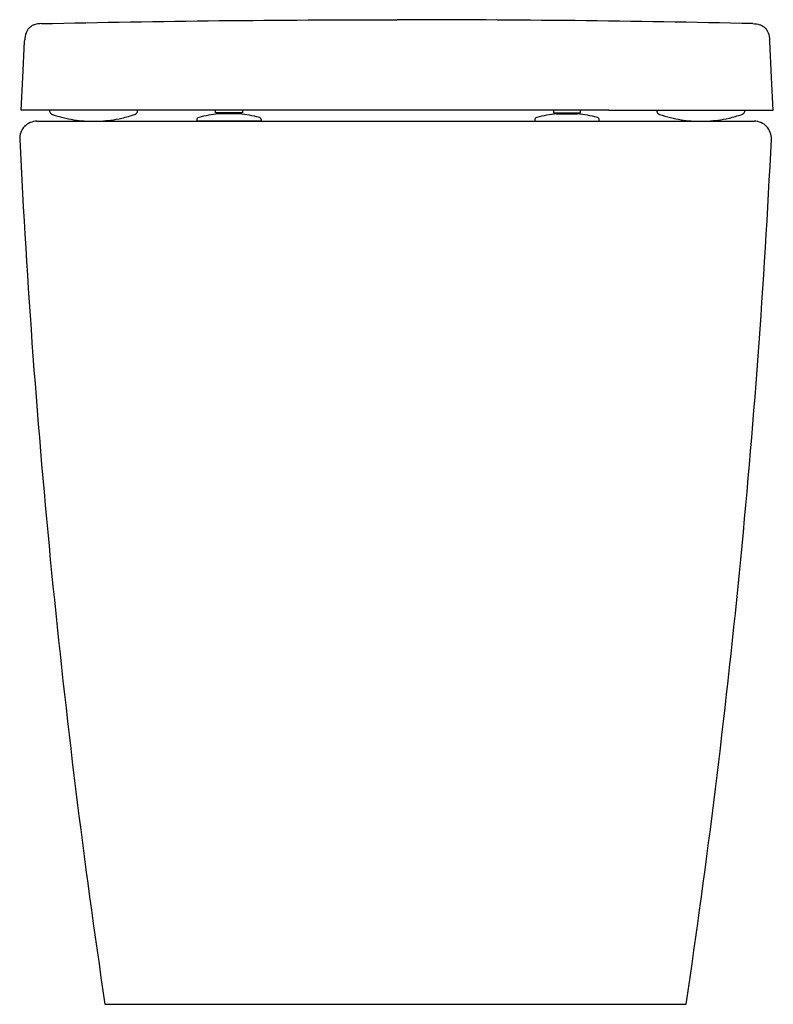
# Model space of a CAD drawing. Header units: millimetres. Extents: x 5119.591 to 5119.941, y 2482.53 to 2482.988.
import ezdxf

# ---------------------------------------------------------------- set-up
doc = ezdxf.new("R2010")
doc.units = ezdxf.units.MM
doc.layers.add('SANINDUSA', color=3, linetype='Continuous')

msp = doc.modelspace()

# ---------------------------------------------------------------- linework, layer by layer
at = {"layer": 'SANINDUSA'}
for p, q in [((5119.864950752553, 2482.945633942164), (5119.66824754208, 2482.945633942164)), ((5119.682203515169, 2482.944449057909), (5119.682203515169, 2482.945633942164)), ((5119.693313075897, 2482.943954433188), (5119.68368864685, 2482.943954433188)), ((5119.693200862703, 2482.943959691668), (5119.683800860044, 2482.943959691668)), ((5119.684605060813, 2482.94444907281), (5119.684605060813, 2482.943959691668)), ((5119.691283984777, 2482.94444907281), (5119.685703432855, 2482.94444907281)), ((5119.692401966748, 2482.943959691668), (5119.692401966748, 2482.94444907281)), ((5119.694803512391, 2482.945633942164), (5119.694803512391, 2482.944449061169)), ((5119.83919820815, 2482.945633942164), (5119.83919820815, 2482.944449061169)), ((5119.840688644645, 2482.943954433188), (5119.850313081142, 2482.943954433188)), ((5119.850200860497, 2482.943959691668), (5119.840800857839, 2482.943959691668)), ((5119.841599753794, 2482.94444907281), (5119.841599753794, 2482.943959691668)), ((5119.842717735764, 2482.94444907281), (5119.848298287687, 2482.94444907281)), ((5119.849396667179, 2482.943959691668), (5119.849396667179, 2482.94444907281)), ((5119.851798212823, 2482.944449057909), (5119.851798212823, 2482.945633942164)), ((5119.926638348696, 2482.943604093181), (5119.926647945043, 2482.943604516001)), ((5119.599232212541, 2482.94049839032), (5119.932465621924, 2482.94049839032)), ((5119.673500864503, 2482.941010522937), (5119.673500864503, 2482.94049839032)), ((5119.703500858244, 2482.94049839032), (5119.673500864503, 2482.94049839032)), ((5119.703500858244, 2482.94049839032), (5119.703500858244, 2482.941010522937)), ((5119.830500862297, 2482.941010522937), (5119.830500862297, 2482.94049839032)), ((5119.830500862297, 2482.94049839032), (5119.86050086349, 2482.94049839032)), ((5119.86050086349, 2482.94049839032), (5119.86050086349, 2482.941010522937)), ((5119.630848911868, 2482.530498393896), (5119.900848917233, 2482.53049839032))]:
    msp.add_line(p, q, dxfattribs=at)
at = {"layer": 'SANINDUSA', "flags": 128}
for points in [[(5119.591849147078, 2482.945633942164), (5119.592642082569, 2482.960763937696), (5119.593517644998, 2482.977470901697)], [(5119.941349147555, 2482.945633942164), (5119.940556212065, 2482.960763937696), (5119.939680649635, 2482.977470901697)]]:
    msp.add_lwpolyline(points, dxfattribs=at)
at = {"layer": 'SANINDUSA'}
for centre, radius, start, end in [((5119.688500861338, 2482.892720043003), 0.05145988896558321, 95.36579378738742, 105.8935193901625), ((5119.683800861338, 2482.942759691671), 0.00119999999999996, 90, 95.36579378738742), ((5119.693200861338, 2482.942759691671), 0.001199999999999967, 84.63420621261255, 90), ((5119.688500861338, 2482.892720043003), 0.05145988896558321, 74.10648060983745, 84.63420621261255), ((5119.845500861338, 2482.892720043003), 0.05145988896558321, 95.36579378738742, 105.8935193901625), ((5119.840800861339, 2482.942759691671), 0.001199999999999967, 90, 95.36579378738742), ((5119.850200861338, 2482.942759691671), 0.001199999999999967, 84.63420621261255, 90), ((5119.845500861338, 2482.892720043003), 0.05145988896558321, 74.10648060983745, 84.63420621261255), ((5119.599232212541, 2482.93249839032), 0.008000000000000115, 90, 182.7403994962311), ((5119.674750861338, 2482.941010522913), 0.001250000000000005, 105.8935193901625, 180), ((5119.702250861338, 2482.941010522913), 0.00125, 0, 74.10648060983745), ((5119.831750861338, 2482.941010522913), 0.00125, 105.8935193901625, 180), ((5119.859250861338, 2482.941010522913), 0.00125, 0, 74.10648060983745), ((5119.932465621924, 2482.93249839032), 0.008000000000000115, 357.2596005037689, 90), ((5123.665431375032, 2483.131151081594), 4.079048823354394, 182.7968299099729, 188.4677745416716), ((5115.867769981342, 2483.131002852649), 4.077539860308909, 351.5311745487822, 357.2042195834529)]:
    msp.add_arc(centre, radius, start, end, dxfattribs=at)
for points, knots in [([(5119.601373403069, 2482.985841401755), (5119.600259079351, 2482.985751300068), (5119.598660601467, 2482.985622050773), (5119.596787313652, 2482.984755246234), (5119.595668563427, 2482.983905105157), (5119.594784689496, 2482.982812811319), (5119.593861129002, 2482.980966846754), (5119.593683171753, 2482.979373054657), (5119.59355911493, 2482.978261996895)], [0, 0, 0, 0, 0.2706267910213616, 0.3882093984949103, 0.5000002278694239, 0.6117903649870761, 0.7293729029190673, 1, 1, 1, 1]), ([(5119.601373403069, 2482.985841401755), (5119.628908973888, 2482.986367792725), (5119.683979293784, 2482.987420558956), (5119.739059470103, 2482.987570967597), (5119.766599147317, 2482.987646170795)], [0, 0, 0, 0, 0.5000074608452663, 0.9999999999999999, 0.9999999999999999, 0.9999999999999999, 0.9999999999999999]), ([(5119.931824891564, 2482.985841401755), (5119.904289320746, 2482.986367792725), (5119.849219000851, 2482.987420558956), (5119.794138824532, 2482.987570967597), (5119.766599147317, 2482.987646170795)], [0, 0, 0, 0, 0.5000074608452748, 1, 1, 1, 1]), ([(5119.931824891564, 2482.985841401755), (5119.932939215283, 2482.985751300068), (5119.934537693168, 2482.985622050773), (5119.936410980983, 2482.984755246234), (5119.937529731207, 2482.983905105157), (5119.938413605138, 2482.982812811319), (5119.939337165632, 2482.980966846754), (5119.939515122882, 2482.979373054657), (5119.939639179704, 2482.978261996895)], [0, 0, 0, 0, 0.2706267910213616, 0.3882093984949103, 0.5000002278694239, 0.6117903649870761, 0.7293729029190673, 1, 1, 1, 1]), ([(5119.593517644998, 2482.977470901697), (5119.593529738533, 2482.977701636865), (5119.593553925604, 2482.978163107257), (5119.593557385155, 2482.97822903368), (5119.59355911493, 2482.978261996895)], [0, 0, 0, 0, 0.4999999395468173, 1, 1, 1, 1]), ([(5119.939680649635, 2482.977470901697), (5119.939668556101, 2482.977701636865), (5119.939644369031, 2482.978163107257), (5119.93964090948, 2482.97822903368), (5119.939639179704, 2482.978261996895)], [0, 0, 0, 0, 0.4999999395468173, 1, 1, 1, 1]), ([(5119.66824754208, 2482.945633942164), (5119.665349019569, 2482.945633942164), (5119.659542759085, 2482.945633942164), (5119.650964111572, 2482.945633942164), (5119.642610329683, 2482.945633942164), (5119.634601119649, 2482.945633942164), (5119.62702619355, 2482.945633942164), (5119.619981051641, 2482.945633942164), (5119.613577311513, 2482.945633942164), (5119.607872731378, 2482.945633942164), (5119.602933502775, 2482.945633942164), (5119.598853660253, 2482.945633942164), (5119.59564675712, 2482.945633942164), (5119.593428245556, 2482.945633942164), (5119.592094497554, 2482.945633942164), (5119.591930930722, 2482.945633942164), (5119.591849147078, 2482.945633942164)], [0, 0, 0, 0, 0.07215097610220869, 0.1445313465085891, 0.2166813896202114, 0.2888379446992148, 0.3612250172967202, 0.4333809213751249, 0.5054306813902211, 0.5777103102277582, 0.6497602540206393, 0.7217658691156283, 0.7940009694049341, 0.8660073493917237, 0.933003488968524, 1, 1, 1, 1]), ([(5119.60512104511, 2482.945448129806), (5119.605144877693, 2482.945226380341), (5119.605189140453, 2482.944814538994), (5119.605480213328, 2482.944311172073), (5119.605813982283, 2482.943959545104), (5119.606151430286, 2482.943739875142), (5119.60639480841, 2482.943627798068), (5119.606522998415, 2482.943594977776), (5119.606546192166, 2482.943589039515)], [0, 0, 0, 0, 0.2644777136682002, 0.4911978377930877, 0.6814397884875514, 0.8414568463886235, 0.9713143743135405, 1, 1, 1, 1]), ([(5119.606544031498, 2482.943594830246), (5119.608188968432, 2482.943087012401), (5119.611441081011, 2482.942083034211), (5119.616341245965, 2482.941153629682), (5119.62104688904, 2482.94059374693), (5119.624091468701, 2482.940529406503), (5119.625559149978, 2482.94049839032)], [0, 0, 0, 0, 0.2666731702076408, 0.5272245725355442, 0.7720921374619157, 1, 1, 1, 1]), ([(5119.625559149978, 2482.94049839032), (5119.626731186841, 2482.940518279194), (5119.629378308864, 2482.940563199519), (5119.633785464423, 2482.941006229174), (5119.639057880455, 2482.941911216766), (5119.642758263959, 2482.943037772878), (5119.644755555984, 2482.943645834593)], [0, 0, 0, 0, 0.1799770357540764, 0.406489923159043, 0.679651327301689, 1, 1, 1, 1]), ([(5119.644570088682, 2482.943597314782), (5119.644641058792, 2482.943616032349), (5119.644841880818, 2482.943668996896), (5119.645202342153, 2482.943878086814), (5119.64561923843, 2482.944265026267), (5119.645941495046, 2482.944829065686), (5119.645972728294, 2482.945255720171), (5119.645987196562, 2482.945453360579)], [0, 0, 0, 0, 0.0877191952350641, 0.2482164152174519, 0.4922258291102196, 0.7647822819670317, 1, 1, 1, 1]), ([(5119.685703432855, 2482.94444907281), (5119.685244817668, 2482.94444907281), (5119.684327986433, 2482.94444907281), (5119.683171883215, 2482.94444907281), (5119.682361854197, 2482.94444907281), (5119.682256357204, 2482.94444907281), (5119.682203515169, 2482.94444907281)], [0, 0, 0, 0, 0.2499965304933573, 0.499775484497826, 0.7494442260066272, 0.9999999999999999, 0.9999999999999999, 0.9999999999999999, 0.9999999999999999]), ([(5119.694803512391, 2482.94444907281), (5119.694750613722, 2482.94444907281), (5119.694644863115, 2482.94444907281), (5119.693831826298, 2482.94444907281), (5119.69266904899, 2482.94444907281), (5119.691746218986, 2482.94444907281), (5119.691283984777, 2482.94444907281)], [0, 0, 0, 0, 0.2499978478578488, 0.4997748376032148, 0.7494433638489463, 1, 1, 1, 1]), ([(5119.83919820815, 2482.94444907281), (5119.839251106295, 2482.94444907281), (5119.83935685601, 2482.94444907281), (5119.840169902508, 2482.94444907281), (5119.841332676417, 2482.94444907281), (5119.842255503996, 2482.94444907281), (5119.842717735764, 2482.94444907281)], [0, 0, 0, 0, 0.2499979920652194, 0.4997758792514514, 0.7494445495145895, 1, 1, 1, 1]), ([(5119.848298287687, 2482.94444907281), (5119.848756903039, 2482.94444907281), (5119.849673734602, 2482.94444907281), (5119.850829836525, 2482.94444907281), (5119.851639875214, 2482.94444907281), (5119.851745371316, 2482.94444907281), (5119.851798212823, 2482.94444907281)], [0, 0, 0, 0, 0.2499963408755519, 0.499775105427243, 0.7494444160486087, 1, 1, 1, 1]), ([(5119.864950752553, 2482.945633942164), (5119.867849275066, 2482.945633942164), (5119.87365553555, 2482.945633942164), (5119.882234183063, 2482.945633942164), (5119.890587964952, 2482.945633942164), (5119.898597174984, 2482.945633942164), (5119.906172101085, 2482.945633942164), (5119.913217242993, 2482.945633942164), (5119.919620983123, 2482.945633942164), (5119.925325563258, 2482.945633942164), (5119.930264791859, 2482.945633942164), (5119.934344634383, 2482.945633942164), (5119.937551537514, 2482.945633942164), (5119.939770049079, 2482.945633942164), (5119.94110379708, 2482.945633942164), (5119.941267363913, 2482.945633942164), (5119.941349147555, 2482.945633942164)], [0, 0, 0, 0, 0.07215097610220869, 0.1445313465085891, 0.2166813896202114, 0.2888379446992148, 0.3612250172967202, 0.4333809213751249, 0.5054306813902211, 0.5777103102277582, 0.6497602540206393, 0.7217658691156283, 0.7940009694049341, 0.8660073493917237, 0.933003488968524, 1, 1, 1, 1]), ([(5119.887224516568, 2482.945463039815), (5119.887220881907, 2482.945338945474), (5119.887211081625, 2482.945004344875), (5119.887420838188, 2482.944526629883), (5119.887736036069, 2482.944102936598), (5119.888079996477, 2482.943827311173), (5119.888376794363, 2482.943666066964), (5119.888558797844, 2482.94361041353), (5119.888625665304, 2482.943589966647)], [0, 0, 0, 0, 0.1468716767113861, 0.3960160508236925, 0.6005357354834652, 0.7734926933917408, 0.9167819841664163, 1, 1, 1, 1]), ([(5119.8884427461, 2482.943645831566), (5119.89014560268, 2482.943120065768), (5119.89345188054, 2482.942099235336), (5119.898405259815, 2482.941149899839), (5119.90310680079, 2482.940609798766), (5119.907330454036, 2482.940455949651), (5119.911436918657, 2482.940574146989), (5119.915844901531, 2482.94100117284), (5119.921061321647, 2482.941897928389), (5119.924706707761, 2482.943005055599), (5119.926644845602, 2482.943593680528)], [0, 0, 0, 0, 0.1374393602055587, 0.2668531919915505, 0.3884717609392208, 0.5024515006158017, 0.5923794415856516, 0.7062645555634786, 0.843830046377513, 1, 1, 1, 1]), ([(5119.926651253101, 2482.943590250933), (5119.926671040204, 2482.943594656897), (5119.926939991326, 2482.943654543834), (5119.927365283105, 2482.943920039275), (5119.927814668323, 2482.944436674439), (5119.928062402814, 2482.944967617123), (5119.928056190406, 2482.945329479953), (5119.928053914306, 2482.945462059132)], [0, 0, 0, 0, 0.02420128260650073, 0.3289497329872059, 0.5708253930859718, 0.8427591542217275, 1, 1, 1, 1])]:
    msp.add_open_spline(points, degree=3, knots=knots, dxfattribs=at)

doc.saveas('drawing.dxf')
